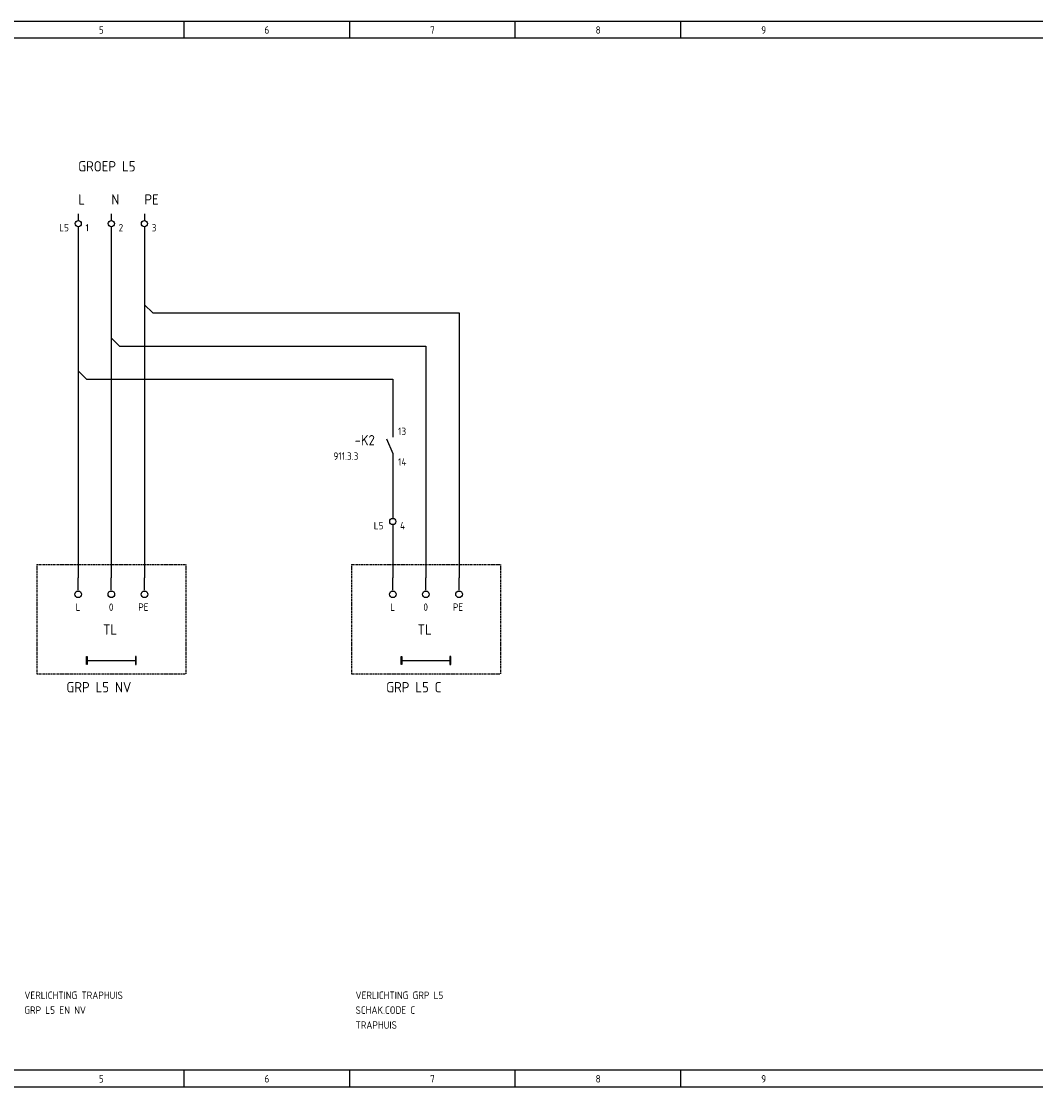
# Model space of a CAD drawing. Extents: x 30 to 1491, y -30 to 580.
# Tile 6 of 6: x 1244 to 1491, y 322 to 580. Entities that reach past the tile are written whole.
import ezdxf

# ---------------------------------------------------------------- set-up
doc = ezdxf.new("R2010")
doc.units = 0
doc.linetypes.add('EPLANLINE2', pattern=[0.375, 0.25, -0.125])
doc.linetypes.add('EPLANLINE7', pattern=[0])
for name, color, linetype in [('AANSLUITCODE', 3, 'CONTINUOUS'), ('AUTOCONNECTING', 2, 'CONTINUOUS'), ('EXTRA_TEKST', 7, 'CONTINUOUS'), ('KLEMMEN', 7, 'CONTINUOUS'), ('KRUISVERWIJZING', 7, 'CONTINUOUS'), ('ODC', 5, 'CONTINUOUS'), ('ONDERHOEK', 1, 'CONTINUOUS'), ('SPEC_TEKST', 5, 'CONTINUOUS'), ('SYMBOOL', 4, 'CONTINUOUS')]:
    doc.layers.add(name, color=color, linetype=linetype)
doc.styles.get("Standard").update_dxf_attribs({"font": 'ISOCP'})

# ---------------------------------------------------------------- blocks, each defined once
blk = doc.blocks.new('SO290')
at = {"layer": 'EXTRA_TEKST', "color": 3, "linetype": 'EPLANLINE7'}
blk.add_line((0, 1), (0, 4), dxfattribs=at)
blk.add_circle((0, 0), 0.8, dxfattribs=at)
blk = doc.blocks.new('165_0_EENDRAAD')
at = {"layer": 'EXTRA_TEKST', "color": 1, "linetype": 'EPLANLINE7'}
for p, q in [((-2, -1), (-2, 1)), ((-2, 1), (-1.8, 1)), ((-2, 0), (10, 0)), ((-1.8, 1), (-1.8, -1)), ((10, 1), (9.8, 1)), ((9.8, 1), (9.8, -1)), ((10, 0), (10, 1)), ((10, 0), (10, 1)), ((10, -1), (10, 0)), ((-1.8, -1), (-1.9, -1)), ((9.8, -1), (10, -1))]:
    blk.add_line(p, q, dxfattribs=at)
blk = doc.blocks.new('SO262')
at = {"layer": 'EXTRA_TEKST', "color": 3, "linetype": 'EPLANLINE7'}
for p, q in [((0, 4), (0, -2)), ((0, 2), (2, 0))]:
    blk.add_line(p, q, dxfattribs=at)
blk = doc.blocks.new('30_0_CBZ_NEN')
at = {"layer": 'SYMBOOL', "color": 3, "linetype": 'EPLANLINE7'}
for p, q in [((0, 4), (0, 3.2)), ((0, 3.2), (0, 2.4)), ((0, 0.8), (0, 0))]:
    blk.add_line(p, q, dxfattribs=at)
blk.add_circle((0, 1.6), 0.75, dxfattribs=at)
blk = doc.blocks.new('1_0_CBZ_NEN')
at = {"layer": 'SYMBOOL', "color": 3, "linetype": 'EPLANLINE7'}
for p, q in [((0, 4), (0, 3.2)), ((0, 3.2), (0, 2)), ((-1.5, 1.6), (0, -2)), ((0, -2), (0, -3.2)), ((0, -3.2), (0, -4))]:
    blk.add_line(p, q, dxfattribs=at)
blk = doc.blocks.new('SO280')
at = {"layer": 'EXTRA_TEKST', "color": 3, "linetype": 'EPLANLINE7'}
for p, q in [((-2, 0), (0, 0)), ((0, 0), (0, -2))]:
    blk.add_line(p, q, dxfattribs=at)

msp = doc.modelspace()

# ---------------------------------------------------------------- linework, layer by layer
at = {"layer": 'AUTOCONNECTING', "color": 3, "linetype": 'EPLANLINE7'}
for p, q in [((1258.01, 529.06), (1258.01, 495.06)), ((1266.01, 529.06), (1266.01, 503.06)), ((1274.01, 529.06), (1274.01, 511.06)), ((1276.01, 509.06), (1350.01, 509.06)), ((1350.01, 509.06), (1350.01, 445.06)), ((1274.01, 507.06), (1274.01, 445.06)), ((1268.01, 501.06), (1342.01, 501.06)), ((1342.01, 501.06), (1342.01, 445.06)), ((1266.01, 499.06), (1266.01, 445.06)), ((1260.01, 493.06), (1334.01, 493.06)), ((1334.01, 493.06), (1334.01, 481.06)), ((1258.01, 491.06), (1258.01, 445.06)), ((1334.01, 473.06), (1334.01, 461.06)), ((1334.01, 457.06), (1334.01, 445.06))]:
    msp.add_line(p, q, dxfattribs=at)
at = {"layer": 'EXTRA_TEKST', "color": 1, "linetype": 'EPLANLINE2'}
for p, q in [((1248.01, 448.26), (1248.01, 421.86)), ((1248.01, 448.26), (1284.01, 448.26)), ((1284.01, 448.26), (1284.01, 421.86)), ((1324.01, 448.26), (1324.01, 421.86)), ((1324.01, 448.26), (1360.01, 448.26)), ((1360.01, 448.26), (1360.01, 421.86)), ((1248.01, 421.86), (1284.01, 421.86)), ((1324.01, 421.86), (1360.01, 421.86))]:
    msp.add_line(p, q, dxfattribs=at)
at = {"layer": 'ONDERHOEK', "color": 1, "linetype": 'EPLANLINE7'}
for p, q in [((996.01, 579.56), (1491.01, 579.56)), ((1283.51, 579.56), (1283.51, 575.56)), ((1323.51, 579.56), (1323.51, 575.56)), ((1363.51, 579.56), (1363.51, 575.56)), ((1403.51, 579.56), (1403.51, 575.56)), ((996.01, 575.56), (1491.01, 575.56)), ((1491.01, 326.06), (996.01, 326.06)), ((1283.51, 326.06), (1283.51, 322.06)), ((1323.51, 326.06), (1323.51, 322.06)), ((1363.51, 326.06), (1363.51, 322.06)), ((1403.51, 326.06), (1403.51, 322.06)), ((996.01, 322.06), (1491.01, 322.06))]:
    msp.add_line(p, q, dxfattribs=at)

# ---------------------------------------------------------------- block references
at = {"layer": 'SYMBOOL'}
ref = msp.add_blockref('30_0_CBZ_NEN', (1258.01, 529.06), dxfattribs=at)
ref.add_attrib('AANSLUITCODERING_1', 'L5', (1253.41, 528.76), dxfattribs={"layer": 'KLEMMEN', "color": 2, "height": 1.8})
ref.add_attrib('AANSLUITCODERING_2', '1', (1259.76, 528.76), dxfattribs={"layer": 'KLEMMEN', "color": 2, "height": 1.8})
ref = msp.add_blockref('30_0_CBZ_NEN', (1266.01, 529.06), dxfattribs=at)
ref.add_attrib('AANSLUITCODERING_1', '2', (1267.76, 528.76), dxfattribs={"layer": 'KLEMMEN', "color": 2, "height": 1.8})
ref = msp.add_blockref('30_0_CBZ_NEN', (1274.01, 529.06), dxfattribs=at)
ref.add_attrib('AANSLUITCODERING_1', '3', (1275.76, 528.76), dxfattribs={"layer": 'KLEMMEN', "color": 2, "height": 1.8})
for name, p in [('SO262', (1274.01, 509.06)), ('SO280', (1350.01, 509.06)), ('SO262', (1266.01, 501.06)), ('SO280', (1342.01, 501.06)), ('SO262', (1258.01, 493.06)), ('SO280', (1334.01, 493.06)), ('SO290', (1258.01, 441.06)), ('SO290', (1266.01, 441.06)), ('SO290', (1274.01, 441.06)), ('SO290', (1334.01, 441.06)), ('SO290', (1342.01, 441.06)), ('SO290', (1350.01, 441.06))]:
    msp.add_blockref(name, p, dxfattribs=at)
ref = msp.add_blockref('1_0_CBZ_NEN', (1334.01, 477.06), dxfattribs=at)
ref.add_attrib('ODC_1', '-K2', (1324.76, 477.06), dxfattribs={"layer": 'ODC', "color": 3, "height": 2.5})
ref.add_attrib('AANSLUITCODERING_1', '13', (1335.29, 479.56), dxfattribs={"layer": 'AANSLUITCODE', "color": 2, "height": 1.8})
ref.add_attrib('AANSLUITCODERING_2', '14', (1335.29, 472.16), dxfattribs={"layer": 'AANSLUITCODE', "color": 2, "height": 1.8})
ref = msp.add_blockref('30_0_CBZ_NEN', (1334.01, 457.06), dxfattribs=at)
ref.add_attrib('AANSLUITCODERING_1', 'L5', (1329.41, 456.76), dxfattribs={"layer": 'KLEMMEN', "color": 2, "height": 1.8})
ref.add_attrib('AANSLUITCODERING_2', '4', (1335.76, 456.76), dxfattribs={"layer": 'KLEMMEN', "color": 2, "height": 1.8})
ref = msp.add_blockref('165_0_EENDRAAD', (1262.01, 425.06), dxfattribs=at)
ref.add_attrib('ODC_1', 'TL', (1264.01, 431.31), dxfattribs={"layer": 'ODC', "color": 3, "height": 2.5})
ref = msp.add_blockref('165_0_EENDRAAD', (1338.01, 425.06), dxfattribs=at)
ref.add_attrib('ODC_1', 'TL', (1340.01, 431.31), dxfattribs={"layer": 'ODC', "color": 3, "height": 2.5})

# ---------------------------------------------------------------- texts
at = {"layer": 'EXTRA_TEKST', "color": 3}
for s, p in [('GRP L5 NV', (1255.16, 417.36)), ('GRP L5 C', (1332.41, 417.36))]:
    msp.add_text(s, height=2.5, dxfattribs=at).set_placement(p)
at = {"layer": 'KRUISVERWIJZING', "color": 2}
msp.add_text('911.3.3', height=1.8, dxfattribs=at).set_placement((1319.66, 473.56))
at = {"layer": 'ONDERHOEK', "color": 2}
for s, p in [('5 ', (1263.01, 576.56)), ('6 ', (1303.01, 576.56)), ('7 ', (1343.01, 576.56)), ('8 ', (1383.01, 576.56)), ('9 ', (1423.01, 576.56)), ('5 ', (1263.01, 323.06)), ('6 ', (1303.01, 323.06)), ('7 ', (1343.01, 323.06)), ('8 ', (1383.01, 323.06)), ('9 ', (1423.01, 323.06))]:
    msp.add_text(s, height=1.8, dxfattribs=at).set_placement(p)
at = {"layer": 'SPEC_TEKST', "color": 3}
for s, p in [('GROEP L5', (1258.01, 543.26)), ('L', (1258.01, 535.26)), ('N', (1266.01, 535.26)), ('PE', (1274.01, 535.26))]:
    msp.add_text(s, height=2.5, dxfattribs=at).set_placement(p)
at = {"layer": 'SPEC_TEKST', "color": 2}
for s, p in [('L', (1257.41, 437.06)), ('0', (1265.41, 437.06)), ('PE', (1272.51, 437.06)), ('L', (1333.41, 437.06)), ('0', (1341.41, 437.06)), ('PE', (1348.51, 437.06)), ('VERLICHTING TRAPHUIS', (1245.01, 343.26)), ('VERLICHTING GRP L5', (1325.01, 343.26)), ('GRP L5 EN NV', (1245.01, 339.66)), ('SCHAK.CODE C', (1325.01, 339.66)), ('TRAPHUIS', (1325.01, 336.06))]:
    msp.add_text(s, height=1.8, dxfattribs=at).set_placement(p)

doc.saveas('drawing.dxf')
